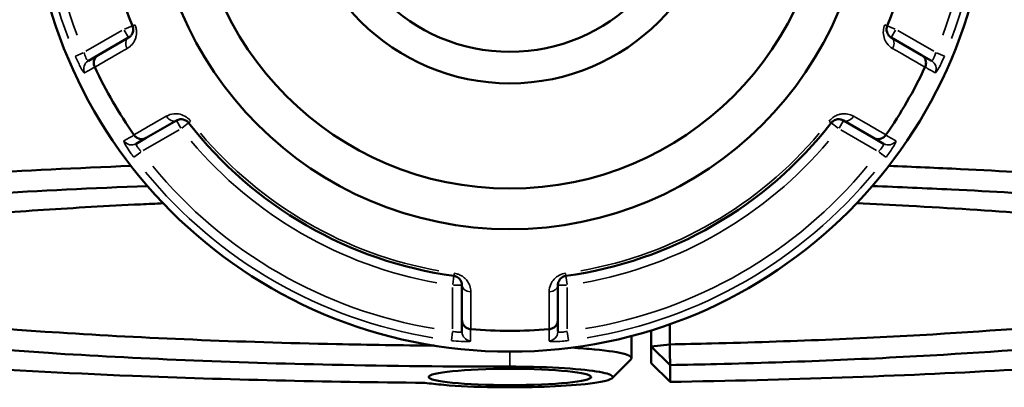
# Model space of a CAD drawing. Header units: millimetres. Extents: x 0 to 898, y 0 to 872.
# Tile 11 of 15: x 362 to 467, y 607 to 646. Entities that reach past the tile are written whole.
import ezdxf

# ---------------------------------------------------------------- set-up
doc = ezdxf.new("R2010")
doc.units = ezdxf.units.MM
doc.layers.add('Visible (ANSI)', color=7, linetype='Continuous', lineweight=50)
doc.layers.add('Visible Narrow (ANSI)', color=7, linetype='Continuous', lineweight=35)

msp = doc.modelspace()

# ---------------------------------------------------------------- linework, layer by layer
at = {"layer": 'Visible (ANSI)'}
for p, q in [((373.989, 644.389), (370.767, 642.529)), ((458.397, 642.529), (455.176, 644.389)), ((370.767, 642.529), (369.717, 641.922)), ((459.448, 641.922), (458.397, 642.529)), ((375.867, 633.695), (379.089, 635.555)), ((450.076, 635.555), (453.297, 633.695)), ((374.817, 633.089), (375.867, 633.695)), ((453.297, 633.695), (454.348, 633.089)), ((409.482, 618.008), (409.482, 614.288)), ((419.682, 614.288), (419.682, 618.008)), ((409.482, 614.288), (409.482, 613.074)), ((419.682, 613.074), (419.682, 614.288)), ((429.632, 613.208), (429.632, 611.478)), ((431.599, 611.706), (431.599, 613.859)), ((427.532, 612.608), (427.532, 610.248)), ((429.632, 611.478), (431.599, 611.706)), ((431.632, 609.502), (429.632, 611.478)), ((429.632, 611.478), (429.632, 609.694)), ((429.632, 609.694), (431.632, 607.715)), ((431.632, 607.715), (431.632, 609.502))]:
    msp.add_line(p, q, dxfattribs=at)
for radius in [51, 37.959, 33.634, 22.422, 19.059]:
    msp.add_circle((414.582, 661.936), radius, dxfattribs=at)
for radius, start, end in [(43.35, 157.90565, 202.09435), (43.35, 337.90565, 22.09435), (48.789, 205.1084, 214.8916), (48.789, 325.1084, 334.8916), (43.35, 217.90565, 262.09435), (43.35, 277.90565, 322.09435), (48.789, 265.1084, 274.8916)]:
    msp.add_arc((414.582, 661.936), radius, start, end, dxfattribs=at)
msp.add_ellipse((414.582, 608.238), major_axis=(8.65, 0), ratio=0.1005025, dxfattribs=at)
for points, knots in [([(374.416, 645.631), (374.432, 645.591), (374.446, 645.55), (374.474, 645.443), (374.484, 645.376), (374.493, 645.223), (374.486, 645.138), (374.455, 644.986), (374.433, 644.918), (374.364, 644.76), (374.311, 644.677), (374.173, 644.516), (374.085, 644.444), (373.989, 644.389)], [0, 0, 0, 0, 0.02585168, 0.02585168, 0.06721438, 0.06721438, 0.12292214, 0.12292214, 0.17440412, 0.17440412, 0.25131567, 0.25131567, 0.345416, 0.345416, 0.345416, 0.345416]), ([(455.176, 644.389), (455.056, 644.458), (454.948, 644.553), (454.742, 644.841), (454.66, 645.065), (454.685, 645.426), (454.709, 645.532), (454.749, 645.631)], [0, 0, 0, 0, 0.11734182, 0.11734182, 0.28109054, 0.28109054, 0.34541684, 0.34541684, 0.34541684, 0.34541684]), ([(370.393, 641.256), (370.34, 641.368), (370.308, 641.487), (370.287, 641.732), (370.3, 641.857), (370.368, 642.091), (370.424, 642.199), (370.571, 642.388), (370.661, 642.467), (370.765, 642.527), (370.766, 642.528), (370.767, 642.529)], [-0.15374042, -0.15374042, -0.15374042, -0.15374042, -0.11669868, -0.11669868, -0.07811926, -0.07811926, -0.03931665, -0.03931665, 0, 0, 0.00047629, 0.00047629, 0.00047629, 0.00047629]), ([(458.397, 642.529), (458.399, 642.528), (458.4, 642.527), (458.504, 642.467), (458.594, 642.388), (458.741, 642.199), (458.796, 642.091), (458.865, 641.857), (458.878, 641.732), (458.856, 641.487), (458.825, 641.368), (458.772, 641.256)], [-0.153857, -0.153857, -0.153857, -0.153857, -0.15338182, -0.15338182, -0.11415687, -0.11415687, -0.07544477, -0.07544477, -0.03695534, -0.03695534, 0, 0, 0, 0]), ([(379.089, 635.555), (379.209, 635.625), (379.345, 635.67), (379.7, 635.705), (379.938, 635.663), (380.237, 635.458), (380.314, 635.386), (380.378, 635.304)], [0, 0, 0, 0, 0.11734182, 0.11734182, 0.28278882, 0.28278882, 0.34541683, 0.34541683, 0.34541683, 0.34541683]), ([(448.787, 635.304), (448.813, 635.338), (448.842, 635.37), (448.921, 635.448), (448.973, 635.49), (449.102, 635.574), (449.178, 635.611), (449.325, 635.66), (449.396, 635.675), (449.567, 635.695), (449.666, 635.69), (449.873, 635.651), (449.979, 635.611), (450.076, 635.555)], [0, 0, 0, 0, 0.02585168, 0.02585168, 0.06721438, 0.06721438, 0.12288915, 0.12288915, 0.17445287, 0.17445287, 0.25141662, 0.25141662, 0.34541603, 0.34541603, 0.34541603, 0.34541603]), ([(375.867, 633.695), (375.866, 633.695), (375.865, 633.694), (375.761, 633.634), (375.647, 633.595), (375.41, 633.563), (375.289, 633.569), (375.052, 633.626), (374.938, 633.677), (374.735, 633.819), (374.648, 633.906), (374.578, 634.007)], [-0.153857, -0.153857, -0.153857, -0.153857, -0.15338182, -0.15338182, -0.11415687, -0.11415687, -0.07544477, -0.07544477, -0.03695534, -0.03695534, 0, 0, 0, 0]), ([(454.587, 634.007), (454.516, 633.906), (454.429, 633.819), (454.227, 633.677), (454.113, 633.626), (453.876, 633.569), (453.755, 633.563), (453.518, 633.595), (453.404, 633.634), (453.3, 633.694), (453.299, 633.695), (453.297, 633.695)], [-0.15374042, -0.15374042, -0.15374042, -0.15374042, -0.11669868, -0.11669868, -0.07811926, -0.07811926, -0.03931666, -0.03931666, 0, 0, 0.00047629, 0.00047629, 0.00047629, 0.00047629]), ([(374.252, 630.72), (362.7, 630.263), (351.925, 629.609), (333.571, 628.012), (325.873, 627.085), (313.393, 624.961), (308.857, 623.751), (304.542, 621.459), (304.082, 620.391), (305.134, 619.338)], [0.3747308, 0.3747308, 0.3747308, 0.3747308, 0.712874, 0.712874, 1.036181, 1.036181, 1.3820516, 1.3820516, 1.6691796, 1.6691796, 1.6691796, 1.6691796]), ([(524.031, 619.338), (524.061, 619.368), (524.09, 619.398), (524.118, 619.429), (524.625, 619.982), (524.717, 620.539), (524.068, 621.648), (523.326, 622.2), (521.026, 623.287), (519.467, 623.821), (515.566, 624.861), (513.225, 625.366), (508.217, 626.262), (505.653, 626.659), (500.04, 627.417), (496.99, 627.778), (488.169, 628.695), (481.984, 629.211), (471.229, 629.926), (466.962, 630.17), (460.049, 630.506), (457.5, 630.618), (454.913, 630.721)], [1.4724131, 1.4724131, 1.4724131, 1.4724131, 1.4806404, 1.4806404, 1.4806404, 1.6313839, 1.6313839, 1.7821273, 1.7821273, 1.9328707, 1.9328707, 2.0836142, 2.0836142, 2.2117461, 2.2117461, 2.339878, 2.339878, 2.5577023, 2.5577023, 2.6911519, 2.6911519, 2.7668618, 2.7668618, 2.7668618, 2.7668618]), ([(405.54, 607.617), (400.209, 607.662), (394.912, 607.747), (384.5, 607.994), (379.386, 608.157), (367.142, 608.65), (360.182, 609.023), (349.896, 609.729), (346.253, 610.015), (339.36, 610.631), (336.11, 610.961), (329.523, 611.723), (326.271, 612.161), (320.46, 613.083), (317.901, 613.565), (313.532, 614.564), (311.723, 615.08), (308.896, 616.133), (307.879, 616.671), (307.268, 617.213), (306.047, 618.297), (306.464, 619.399), (310.837, 621.7), (315.31, 622.888), (327.585, 624.972), (335.148, 625.881), (353.42, 627.469), (364.324, 628.123), (376.01, 628.573)], [-3.057758, -3.057758, -3.057758, -3.057758, -2.9091478, -2.9091478, -2.7605376, -2.7605376, -2.5427232, -2.5427232, -2.4145971, -2.4145971, -2.286471, -2.286471, -2.1357345, -2.1357345, -1.9849979, -1.9849979, -1.8342613, -1.8342613, -1.6835247, -1.6835247, -1.6835247, -1.3820516, -1.3820516, -1.036181, -1.036181, -0.712874, -0.712874, -0.3652564, -0.3652564, -0.3652564, -0.3652564]), ([(453.156, 628.573), (456.02, 628.463), (458.837, 628.341), (465.923, 627.996), (470.108, 627.757), (480.659, 627.056), (486.728, 626.55), (495.39, 625.651), (498.386, 625.297), (503.903, 624.554), (506.424, 624.164), (511.351, 623.285), (513.656, 622.789), (517.501, 621.769), (519.041, 621.244), (521.318, 620.178), (522.056, 619.636), (522.713, 618.547), (522.632, 618), (522.144, 617.456), (521.166, 616.37), (518.547, 615.298), (509.646, 613.132), (502.876, 612.058), (486.643, 610.264), (477.384, 609.525), (456.181, 608.336), (444.084, 607.915), (431.632, 607.715)], [-2.7763362, -2.7763362, -2.7763362, -2.7763362, -2.6911519, -2.6911519, -2.5577023, -2.5577023, -2.339878, -2.339878, -2.2117461, -2.2117461, -2.0836142, -2.0836142, -1.9328707, -1.9328707, -1.7821273, -1.7821273, -1.6313839, -1.6313839, -1.4806404, -1.4806404, -1.4806404, -1.1791536, -1.1791536, -0.8329778, -0.8329778, -0.5088597, -0.5088597, -0.1585481, -0.1585481, -0.1585481, -0.1585481]), ([(377.676, 626.738), (376.871, 626.702), (376.071, 626.664), (371.713, 626.453), (368.263, 626.257), (361.647, 625.821), (358.481, 625.581), (349.63, 624.814), (344.426, 624.231), (337.463, 623.215), (335.167, 622.819), (331.193, 621.997), (329.514, 621.571), (326.814, 620.698), (325.791, 620.251), (324.426, 619.348), (324.082, 618.891), (324.082, 618.434), (324.082, 617.52), (325.464, 616.606), (331.419, 614.682), (336.595, 613.69), (349.544, 612.03), (357.052, 611.342), (374.673, 610.198), (384.961, 609.77), (401.882, 609.407), (408.232, 609.339), (414.582, 609.339)], [-2.7215888, -2.7215888, -2.7215888, -2.7215888, -2.6923512, -2.6923512, -2.5612274, -2.5612274, -2.4301035, -2.4301035, -2.1738189, -2.1738189, -2.0230633, -2.0230633, -1.8723076, -1.8723076, -1.721552, -1.721552, -1.5707963, -1.5707963, -1.5707963, -1.269285, -1.269285, -0.9058855, -0.9058855, -0.5735244, -0.5735244, -0.2104855, -0.2104855, 0, 0, 0, 0]), ([(431.632, 609.502), (433.291, 609.534), (434.942, 609.571), (440.814, 609.719), (444.971, 609.856), (453.045, 610.19), (456.961, 610.386), (467.524, 611.015), (473.799, 611.511), (484.728, 612.635), (489.415, 613.261), (495.486, 614.333), (497.437, 614.747), (500.696, 615.6), (502.006, 616.039), (503.954, 616.931), (504.593, 617.385), (505.186, 618.297), (505.14, 618.755), (504.752, 619.21), (503.976, 620.12), (501.825, 621.019), (494.26, 622.885), (488.262, 623.828), (473.955, 625.371), (465.892, 625.993), (455.221, 626.562), (453.369, 626.653), (451.488, 626.738)], [-2.9520828, -2.9520828, -2.9520828, -2.9520828, -2.8960876, -2.8960876, -2.7514101, -2.7514101, -2.6067325, -2.6067325, -2.3444335, -2.3444335, -2.0882164, -2.0882164, -1.9375005, -1.9375005, -1.7867846, -1.7867846, -1.6360687, -1.6360687, -1.4853528, -1.4853528, -1.4853528, -1.183921, -1.183921, -0.820549, -0.820549, -0.4882732, -0.4882732, -0.4200039, -0.4200039, -0.4200039, -0.4200039]), ([(406.528, 611.576), (403.036, 611.609), (399.563, 611.662), (385.682, 611.96), (375.64, 612.377), (358.427, 613.493), (351.087, 614.165), (338.413, 615.787), (333.335, 616.755), (327.559, 618.609), (326.192, 619.473), (326.089, 620.338)], [0.091342, 0.091342, 0.091342, 0.091342, 0.2104855, 0.2104855, 0.5735244, 0.5735244, 0.9058855, 0.9058855, 1.269285, 1.269285, 1.5611664, 1.5611664, 1.5611664, 1.5611664]), ([(503.076, 620.338), (503.057, 620.173), (502.991, 620.008), (502.581, 619.398), (501.946, 618.954), (500.022, 618.082), (498.733, 617.653), (495.53, 616.819), (493.616, 616.415), (487.664, 615.367), (483.074, 614.756), (472.385, 613.658), (466.253, 613.175), (455.937, 612.561), (452.114, 612.369), (444.233, 612.044), (440.176, 611.909), (434.572, 611.768), (433.089, 611.735), (431.599, 611.706)], [1.5804262, 1.5804262, 1.5804262, 1.5804262, 1.6360687, 1.6360687, 1.7867846, 1.7867846, 1.9375005, 1.9375005, 2.0882164, 2.0882164, 2.3444335, 2.3444335, 2.6067325, 2.6067325, 2.7514101, 2.7514101, 2.8960876, 2.8960876, 2.9476687, 2.9476687, 2.9476687, 2.9476687]), ([(408.62, 618.998), (408.663, 618.992), (408.705, 618.984), (408.812, 618.954), (408.875, 618.93), (409.012, 618.861), (409.082, 618.812), (409.198, 618.71), (409.246, 618.657), (409.348, 618.519), (409.393, 618.432), (409.464, 618.232), (409.482, 618.12), (409.482, 618.008)], [0, 0, 0, 0, 0.02585168, 0.02585168, 0.06721438, 0.06721438, 0.12305037, 0.12305037, 0.17415567, 0.17415567, 0.25081718, 0.25081718, 0.34541583, 0.34541583, 0.34541583, 0.34541583]), ([(419.682, 618.008), (419.682, 618.146), (419.711, 618.287), (419.855, 618.604), (420.001, 618.781), (420.32, 618.946), (420.431, 618.982), (420.545, 618.998)], [0, 0, 0, 0, 0.11734182, 0.11734182, 0.27620858, 0.27620858, 0.34541645, 0.34541645, 0.34541645, 0.34541645]), ([(410.397, 613.327), (410.274, 613.337), (410.155, 613.369), (409.932, 613.474), (409.831, 613.547), (409.662, 613.723), (409.596, 613.825), (409.506, 614.047), (409.483, 614.165), (409.482, 614.285), (409.482, 614.286), (409.482, 614.288)], [-0.15374023, -0.15374023, -0.15374023, -0.15374023, -0.11669858, -0.11669858, -0.07811943, -0.07811943, -0.03931654, -0.03931654, 0, 0, 0.00047648, 0.00047648, 0.00047648, 0.00047648]), ([(419.682, 614.288), (419.682, 614.286), (419.682, 614.285), (419.682, 614.165), (419.659, 614.047), (419.568, 613.825), (419.503, 613.723), (419.334, 613.547), (419.233, 613.474), (419.009, 613.369), (418.891, 613.337), (418.768, 613.327)], [-0.153857, -0.153857, -0.153857, -0.153857, -0.15338163, -0.15338163, -0.11415679, -0.11415679, -0.07544441, -0.07544441, -0.03695525, -0.03695525, 0, 0, 0, 0]), ([(427.467, 610.117), (427.646, 610.298), (427.448, 610.483), (426.225, 610.853), (425.089, 611.034), (422.856, 611.248), (422.036, 611.31), (421.155, 611.362)], [-1.6557791, -1.6557791, -1.6557791, -1.6557791, -1.2366661, -1.2366661, -0.7585337, -0.7585337, -0.5246524, -0.5246524, -0.5246524, -0.5246524]), ([(431.632, 609.502), (431.627, 609.869), (431.621, 610.237), (431.61, 610.971), (431.605, 611.339), (431.599, 611.706)], [-0.29899951, -0.29899951, -0.29899951, -0.29899951, -0.14951534, -0.14951534, 0, 0, 0, 0]), ([(414.582, 609.339), (415.423, 609.339), (416.263, 609.33), (418.956, 609.266), (420.711, 609.171), (423.378, 608.917), (424.353, 608.765), (425.503, 608.432), (425.672, 608.251), (425.252, 607.967), (424.925, 607.86), (424.449, 607.76), (423.972, 607.66), (423.345, 607.568), (421.399, 607.358), (419.887, 607.258), (416.539, 607.139), (414.699, 607.122), (410.953, 607.179), (409.068, 607.265), (406.777, 607.459), (406.102, 607.534), (405.54, 607.617)], [0, 0, 0, 0, 0.2304142, 0.2304142, 0.7585337, 0.7585337, 1.2366661, 1.2366661, 1.7181778, 1.7181778, 2.0191226, 2.0191226, 2.0191226, 2.3200674, 2.3200674, 2.8015791, 2.8015791, 3.2936987, 3.2936987, 3.8407027, 3.8407027, 4.113669, 4.113669, 4.113669, 4.113669])]:
    msp.add_open_spline(points, degree=3, knots=knots, dxfattribs=at)
for points in [[(370.393, 641.256), (370.396, 641.249), (370.4, 641.241), (370.403, 641.234)], [(458.761, 641.234), (458.765, 641.241), (458.768, 641.249), (458.772, 641.256)], [(374.564, 634.028), (374.569, 634.021), (374.573, 634.014), (374.578, 634.007)], [(454.587, 634.007), (454.591, 634.014), (454.596, 634.021), (454.601, 634.028)], [(410.397, 613.327), (410.405, 613.326), (410.414, 613.326), (410.422, 613.325)], [(418.743, 613.325), (418.751, 613.326), (418.759, 613.326), (418.768, 613.327)], [(427.467, 610.117), (426.804, 609.454), (426.14, 608.791), (425.477, 608.128)]]:
    msp.add_open_spline(points, degree=3, dxfattribs=at)
at = {"layer": 'Visible Narrow (ANSI)'}
for p, q in [((374.413, 645.63), (373.562, 645.284)), ((374.662, 645.731), (374.416, 645.631)), ((454.748, 645.631), (454.503, 645.731)), ((455.603, 645.284), (454.752, 645.63)), ((373.277, 645.132), (369.457, 642.927)), ((373.528, 645.187), (373.988, 644.392)), ((455.177, 644.392), (455.636, 645.187)), ((459.708, 642.927), (455.888, 645.132)), ((369.177, 642.776), (368.336, 642.421)), ((460.829, 642.421), (459.988, 642.776)), ((379.091, 635.553), (379.55, 634.757)), ((379.651, 634.738), (380.376, 635.302)), ((380.379, 635.304), (380.588, 635.467)), ((448.577, 635.467), (448.786, 635.304)), ((448.789, 635.302), (449.514, 634.738)), ((449.615, 634.757), (450.074, 635.553)), ((375.557, 632.361), (379.377, 634.567)), ((449.788, 634.567), (453.608, 632.361)), ((374.558, 631.643), (375.286, 632.194)), ((453.879, 632.194), (454.607, 631.643)), ((408.619, 618.995), (408.493, 618.086)), ((408.656, 619.262), (408.62, 618.999)), ((420.545, 618.999), (420.508, 619.262)), ((420.672, 618.086), (420.545, 618.995)), ((408.482, 617.763), (408.482, 613.352)), ((408.561, 618.008), (409.479, 618.008)), ((419.685, 618.008), (420.604, 618.008)), ((420.682, 613.352), (420.682, 617.763)), ((408.473, 613.034), (408.36, 612.128)), ((420.805, 612.128), (420.692, 613.034)), ((414.582, 609.419), (414.582, 610.857))]:
    msp.add_line(p, q, dxfattribs=at)
for radius, start, end in [(50.205, 159.40871, 200.59129), (49.209, 159.40871, 200.59129), (49.209, 339.40871, 20.59129), (50.205, 339.40871, 20.59129), (43.057, 220.11509, 259.88491), (43.057, 280.11509, 319.88491), (44.35, 220.11509, 259.88491), (44.35, 280.11509, 319.88491), (50.205, 219.40871, 260.59129), (49.209, 219.40871, 260.59129), (49.209, 279.40871, 320.59129), (50.205, 279.40871, 320.59129)]:
    msp.add_arc((414.582, 661.936), radius, start, end, dxfattribs=at)
for centre, major_axis, ratio, start_param, end_param in [((374.489, 643.523), (-0.5, 0.866), 0.7055719, 0.0752519, 1.4297859), ((454.676, 643.523), (0.5, 0.866), 0.7055719, 4.8533994, 6.2079334), ((370.217, 641.056), (-0.5, 0.866), 0.9961681, 0.0743701, 1.413032), ((458.948, 641.056), (0.5, 0.866), 0.9961681, 4.8701533, 6.2088152), ((378.589, 636.421), (0.5, -0.866), 0.7055719, 4.8533994, 6.2079334), ((450.576, 636.421), (-0.5, -0.866), 0.7055719, 0.0752519, 1.4297859), ((374.317, 633.955), (0.5, -0.866), 0.9961681, 4.8701533, 6.2088152), ((454.848, 633.955), (-0.5, -0.866), 0.9961681, 0.0743701, 1.413032), ((410.482, 618.008), (-1, 0), 0.7055719, 0.0752519, 1.4297859), ((418.682, 618.008), (1, 0), 0.7055719, 4.8533994, 6.2079334), ((410.482, 613.074), (-1, 0), 0.9961681, 0.0743701, 1.413032), ((418.682, 613.074), (1, 0), 0.9961681, 4.8701533, 6.2088152)]:
    msp.add_ellipse(centre, major_axis=major_axis, ratio=ratio, start_param=start_param, end_param=end_param, dxfattribs=at)
for points, knots in [([(373.847, 643.228), (374.039, 643.339), (374.214, 643.484), (374.488, 643.807), (374.594, 643.975), (374.731, 644.294), (374.774, 644.433), (374.833, 644.741), (374.846, 644.912), (374.827, 645.223), (374.806, 645.358), (374.748, 645.577), (374.72, 645.66), (374.687, 645.741)], [-0.345416, -0.345416, -0.345416, -0.345416, -0.25131567, -0.25131567, -0.17440412, -0.17440412, -0.12292214, -0.12292214, -0.06721438, -0.06721438, -0.02585168, -0.02585168, 0, 0, 0, 0]), ([(454.478, 645.741), (454.396, 645.539), (454.347, 645.325), (454.292, 644.593), (454.454, 644.139), (454.864, 643.557), (455.078, 643.367), (455.318, 643.228)], [-0.34541684, -0.34541684, -0.34541684, -0.34541684, -0.28109054, -0.28109054, -0.11734182, -0.11734182, 0, 0, 0, 0]), ([(369.717, 641.922), (369.706, 641.916), (369.694, 641.917), (369.656, 641.934), (369.628, 641.961), (369.554, 642.058), (369.506, 642.138), (369.382, 642.392), (369.305, 642.594), (369.245, 642.804)], [0, 0, 0, 0, 0.03982627, 0.03982627, 0.1035483, 0.1035483, 0.18638694, 0.18638694, 0.31481104, 0.31481104, 0.31481104, 0.31481104]), ([(370.403, 641.234), (371.217, 641.704), (372.03, 642.176), (372.844, 642.647), (373.178, 642.84), (373.512, 643.034), (373.847, 643.228)], [-1.77741341, -1.77741341, -1.77741341, -1.77741341, -1.37944098, -1.37944098, -1.37944098, -1.21589312, -1.21589312, -1.21589312, -1.21589312]), ([(455.318, 643.228), (455.652, 643.034), (455.987, 642.84), (456.321, 642.647), (457.135, 642.176), (457.948, 641.704), (458.761, 641.234)], [-2.76548325, -2.76548325, -2.76548325, -2.76548325, -2.60193539, -2.60193539, -2.60193539, -2.20396296, -2.20396296, -2.20396296, -2.20396296]), ([(459.92, 642.804), (459.897, 642.725), (459.872, 642.646), (459.803, 642.45), (459.757, 642.339), (459.651, 642.121), (459.593, 642.028), (459.504, 641.927), (459.47, 641.909), (459.448, 641.922)], [0, 0, 0, 0, 0.04867645, 0.04867645, 0.12655878, 0.12655878, 0.2278058, 0.2278058, 0.31481397, 0.31481397, 0.31481397, 0.31481397]), ([(368.327, 642.417), (368.497, 642.015), (368.684, 641.62), (368.954, 641.111), (369.05, 640.947), (369.186, 640.741), (369.234, 640.68), (369.289, 640.632), (369.305, 640.626), (369.315, 640.632)], [-0.31481104, -0.31481104, -0.31481104, -0.31481104, -0.18638694, -0.18638694, -0.1035483, -0.1035483, -0.03982627, -0.03982627, 0, 0, 0, 0]), ([(459.85, 640.632), (459.871, 640.619), (459.921, 640.665), (460.079, 640.885), (460.194, 641.078), (460.424, 641.514), (460.532, 641.733), (460.706, 642.113), (460.773, 642.265), (460.838, 642.417)], [-0.31481397, -0.31481397, -0.31481397, -0.31481397, -0.2278058, -0.2278058, -0.12655878, -0.12655878, -0.04867645, -0.04867645, 0, 0, 0, 0]), ([(369.315, 640.632), (369.482, 640.729), (369.649, 640.826), (369.817, 640.922), (369.994, 641.025), (370.172, 641.128), (370.364, 641.24), (370.378, 641.248), (370.393, 641.256)], [-2.0701353, -2.0701353, -2.0701353, -2.0701353, -1.4075907, -1.4075907, -1.4075907, -0.7037953, -0.7037953, -0.646443, -0.646443, -0.646443, -0.646443]), ([(458.772, 641.256), (458.786, 641.248), (458.801, 641.24), (458.993, 641.128), (459.171, 641.025), (459.348, 640.922), (459.515, 640.826), (459.682, 640.729), (459.85, 640.632)], [-2.6283076, -2.6283076, -2.6283076, -2.6283076, -2.5709553, -2.5709553, -1.86716, -1.86716, -1.86716, -1.2046153, -1.2046153, -1.2046153, -1.2046153]), ([(380.609, 635.484), (380.479, 635.651), (380.322, 635.797), (379.718, 636.216), (379.237, 636.305), (378.525, 636.241), (378.253, 636.151), (378.012, 636.012)], [-0.34541683, -0.34541683, -0.34541683, -0.34541683, -0.28278882, -0.28278882, -0.11734182, -0.11734182, 0, 0, 0, 0]), ([(451.152, 636.012), (450.96, 636.123), (450.747, 636.203), (450.33, 636.278), (450.132, 636.286), (449.787, 636.245), (449.645, 636.213), (449.349, 636.11), (449.194, 636.036), (448.934, 635.864), (448.828, 635.778), (448.668, 635.619), (448.609, 635.553), (448.555, 635.484)], [-0.34541603, -0.34541603, -0.34541603, -0.34541603, -0.25141662, -0.25141662, -0.17445287, -0.17445287, -0.12288915, -0.12288915, -0.06721438, -0.06721438, -0.02585168, -0.02585168, 0, 0, 0, 0]), ([(378.012, 636.012), (377.677, 635.82), (377.342, 635.627), (377.008, 635.434), (376.193, 634.965), (375.378, 634.497), (374.564, 634.028)], [-2.76548325, -2.76548325, -2.76548325, -2.76548325, -2.60191598, -2.60191598, -2.60191598, -2.20396296, -2.20396296, -2.20396296, -2.20396296]), ([(454.601, 634.028), (453.787, 634.497), (452.972, 634.965), (452.157, 635.434), (451.822, 635.627), (451.487, 635.82), (451.152, 636.012)], [-1.77741341, -1.77741341, -1.77741341, -1.77741341, -1.37946039, -1.37946039, -1.37946039, -1.21589312, -1.21589312, -1.21589312, -1.21589312]), ([(373.498, 633.386), (373.49, 633.381), (373.487, 633.37), (373.497, 633.277), (373.583, 633.092), (373.856, 632.63), (374.014, 632.387), (374.306, 631.968), (374.427, 631.802), (374.551, 631.638)], [-0.31481354, -0.31481354, -0.31481354, -0.31481354, -0.28284699, -0.28284699, -0.15713721, -0.15713721, -0.06043739, -0.06043739, 0, 0, 0, 0]), ([(374.578, 634.007), (374.564, 633.999), (374.549, 633.99), (374.357, 633.88), (374.179, 633.777), (374.001, 633.675), (373.833, 633.579), (373.666, 633.482), (373.498, 633.386)], [-2.6283076, -2.6283076, -2.6283076, -2.6283076, -2.5709553, -2.5709553, -1.86716, -1.86716, -1.86716, -1.2046153, -1.2046153, -1.2046153, -1.2046153]), ([(375.345, 632.239), (375.273, 632.313), (375.205, 632.389), (375.044, 632.584), (374.96, 632.7), (374.825, 632.925), (374.791, 633.021), (374.803, 633.076), (374.808, 633.084), (374.817, 633.089)], [0, 0, 0, 0, 0.06043739, 0.06043739, 0.15713721, 0.15713721, 0.28284699, 0.28284699, 0.31481354, 0.31481354, 0.31481354, 0.31481354]), ([(454.348, 633.089), (454.358, 633.083), (454.364, 633.072), (454.368, 633.03), (454.359, 632.992), (454.312, 632.88), (454.266, 632.798), (454.108, 632.563), (453.972, 632.396), (453.82, 632.239)], [0, 0, 0, 0, 0.03986256, 0.03986256, 0.10364264, 0.10364264, 0.18655676, 0.18655676, 0.31481094, 0.31481094, 0.31481094, 0.31481094]), ([(455.666, 633.386), (455.499, 633.482), (455.331, 633.579), (455.164, 633.675), (454.986, 633.777), (454.808, 633.88), (454.616, 633.99), (454.601, 633.999), (454.587, 634.007)], [-2.0701353, -2.0701353, -2.0701353, -2.0701353, -1.4075907, -1.4075907, -1.4075907, -0.7037953, -0.7037953, -0.646443, -0.646443, -0.646443, -0.646443]), ([(454.614, 631.638), (454.877, 631.986), (455.125, 632.344), (455.431, 632.832), (455.526, 632.998), (455.636, 633.219), (455.665, 633.291), (455.679, 633.363), (455.676, 633.38), (455.666, 633.386)], [-0.31481094, -0.31481094, -0.31481094, -0.31481094, -0.18655676, -0.18655676, -0.10364264, -0.10364264, -0.03986256, -0.03986256, 0, 0, 0, 0]), ([(410.417, 617.304), (410.416, 617.527), (410.378, 617.753), (410.234, 618.152), (410.142, 618.327), (409.934, 618.603), (409.837, 618.709), (409.6, 618.914), (409.458, 619.011), (409.179, 619.15), (409.051, 619.2), (408.833, 619.259), (408.747, 619.276), (408.66, 619.288)], [-0.34541583, -0.34541583, -0.34541583, -0.34541583, -0.25081718, -0.25081718, -0.17415567, -0.17415567, -0.12305037, -0.12305037, -0.06721438, -0.06721438, -0.02585168, -0.02585168, 0, 0, 0, 0]), ([(420.505, 619.288), (420.272, 619.256), (420.047, 619.183), (419.398, 618.852), (419.1, 618.496), (418.806, 617.862), (418.748, 617.581), (418.748, 617.304)], [-0.34541645, -0.34541645, -0.34541645, -0.34541645, -0.27620858, -0.27620858, -0.11734182, -0.11734182, 0, 0, 0, 0]), ([(410.422, 613.325), (410.421, 614.265), (410.42, 615.205), (410.418, 616.145), (410.418, 616.531), (410.417, 616.917), (410.417, 617.304)], [-1.77741341, -1.77741341, -1.77741341, -1.77741341, -1.37944081, -1.37944081, -1.37944081, -1.21589312, -1.21589312, -1.21589312, -1.21589312]), ([(418.748, 617.304), (418.748, 616.917), (418.747, 616.531), (418.746, 616.145), (418.745, 615.205), (418.744, 614.265), (418.743, 613.325)], [-0.97913562, -0.97913562, -0.97913562, -0.97913562, -0.81558793, -0.81558793, -0.81558793, -0.41761533, -0.41761533, -0.41761533, -0.41761533]), ([(409.482, 613.074), (409.482, 613.063), (409.476, 613.052), (409.442, 613.028), (409.405, 613.017), (409.286, 613.001), (409.194, 613), (408.942, 613.017), (408.77, 613.042), (408.557, 613.089), (408.52, 613.098), (408.482, 613.107)], [0, 0, 0, 0, 0.03957477, 0.03957477, 0.1028944, 0.1028944, 0.18520991, 0.18520991, 0.29222008, 0.29222008, 0.31481112, 0.31481112, 0.31481112, 0.31481112]), ([(410.399, 612.082), (410.399, 612.275), (410.398, 612.468), (410.398, 612.661), (410.398, 612.866), (410.397, 613.072), (410.397, 613.294), (410.397, 613.31), (410.397, 613.327)], [-2.0701353, -2.0701353, -2.0701353, -2.0701353, -1.4075908, -1.4075908, -1.4075908, -0.7037954, -0.7037954, -0.646443, -0.646443, -0.646443, -0.646443]), ([(418.768, 613.327), (418.768, 613.31), (418.768, 613.294), (418.767, 613.072), (418.767, 612.866), (418.767, 612.661), (418.766, 612.468), (418.766, 612.275), (418.766, 612.082)], [-2.6283076, -2.6283076, -2.6283076, -2.6283076, -2.5709553, -2.5709553, -1.86716, -1.86716, -1.86716, -1.2046153, -1.2046153, -1.2046153, -1.2046153]), ([(420.682, 613.107), (420.572, 613.08), (420.462, 613.057), (420.19, 613.013), (420.038, 613.001), (419.769, 613.005), (419.682, 613.033), (419.682, 613.074)], [0, 0, 0, 0, 0.06653404, 0.06653404, 0.1729885, 0.1729885, 0.31481287, 0.31481287, 0.31481287, 0.31481287]), ([(408.359, 612.119), (408.435, 612.109), (408.511, 612.1), (408.947, 612.052), (409.296, 612.026), (409.81, 612.008), (409.999, 612.009), (410.242, 612.025), (410.317, 612.036), (410.386, 612.06), (410.399, 612.07), (410.399, 612.082)], [-0.31481112, -0.31481112, -0.31481112, -0.31481112, -0.29222008, -0.29222008, -0.18520991, -0.18520991, -0.1028944, -0.1028944, -0.03957477, -0.03957477, 0, 0, 0, 0]), ([(418.766, 612.082), (418.766, 612.04), (418.942, 612.013), (419.491, 612.009), (419.801, 612.022), (420.356, 612.067), (420.581, 612.091), (420.806, 612.119)], [-0.31481287, -0.31481287, -0.31481287, -0.31481287, -0.1729885, -0.1729885, -0.06653404, -0.06653404, 0, 0, 0, 0])]:
    msp.add_open_spline(points, degree=3, knots=knots, dxfattribs=at)

doc.saveas('drawing.dxf')
